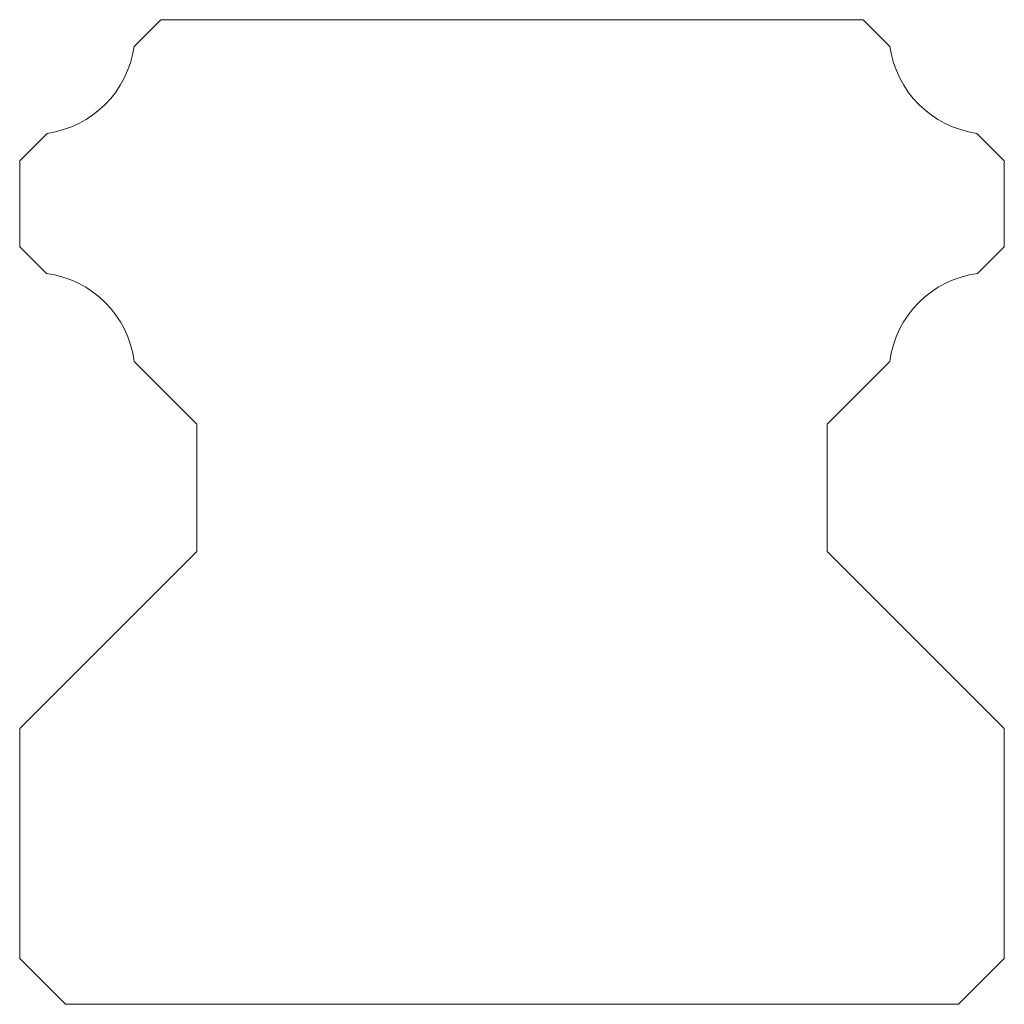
# Model space of a CAD drawing. Header units: millimetres. Extents: x -7.5 to 7.5, y 0 to 15.
import ezdxf

# ---------------------------------------------------------------- set-up
doc = ezdxf.new("R2010")
doc.units = ezdxf.units.MM

msp = doc.modelspace()

# ---------------------------------------------------------------- linework, layer by layer
at = {"color": 7, "linetype": 'Continuous', "lineweight": 15}
for p, q in [((-5.756, 14.594), (-5.35, 15)), ((5.35, 15), (-5.35, 15)), ((5.35, 15), (5.756, 14.594)), ((-7.5, 12.85), (-7.082, 13.268)), ((7.082, 13.268), (7.5, 12.85)), ((-7.5, 11.54), (-7.5, 12.85)), ((7.5, 12.85), (7.5, 11.54)), ((-7.094, 11.134), (-7.5, 11.54)), ((7.5, 11.54), (7.094, 11.134)), ((-4.8, 8.84), (-5.754, 9.794)), ((5.754, 9.794), (4.8, 8.84)), ((-4.8, 8.84), (-4.8, 6.9)), ((4.8, 6.9), (4.8, 8.84)), ((-4.8, 6.9), (-7.5, 4.2)), ((7.5, 4.2), (4.8, 6.9)), ((-7.5, 4.2), (-7.5, 0.7)), ((7.5, 0.7), (7.5, 4.2)), ((-6.8, 0), (-7.5, 0.7)), ((7.5, 0.7), (6.8, 0)), ((6.8, 0), (-6.8, 0))]:
    msp.add_line(p, q, dxfattribs=at)
for centre, start, end in [((-7.301, 14.813), 278.0675, 351.9321), ((7.301, 14.813), 188.0679, 261.9325), ((-7.301, 9.588), 7.5949, 82.4052), ((7.301, 9.588), 97.5948, 172.4051)]:
    msp.add_arc(centre, 1.56, start, end, dxfattribs=at)

doc.saveas('drawing.dxf')
